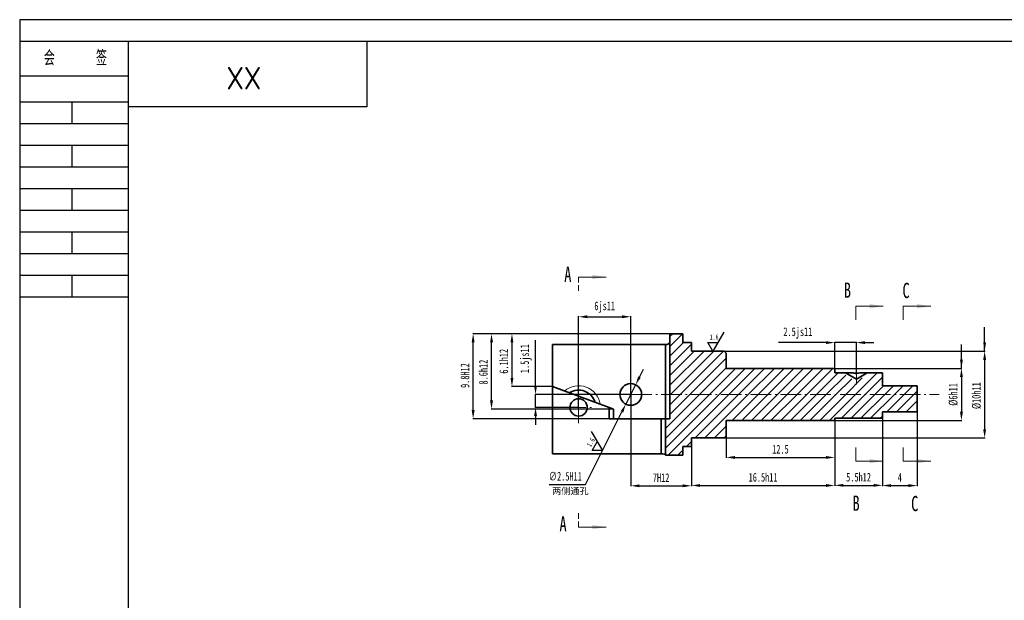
# Model space of a CAD drawing. Header units: millimetres. Extents: x -33921 to -29933, y -26486 to -26076.
# Tile 32 of 34: x -30865 to -30638, y -26212 to -26078. Entities that reach past the tile are written whole.
import ezdxf

# ---------------------------------------------------------------- set-up
doc = ezdxf.new("R2010")
doc.units = ezdxf.units.MM
doc.linetypes.add('GEN7A', pattern=[6.875, 4.75, -0.875, 0.375, -0.875])
doc.linetypes.add('HIDDEN', pattern=[1.905, 1.27, -0.635])
doc.layers.add('尺寸', color=7, linetype='Continuous')
doc.layers.add('尺寸线', color=5, linetype='Continuous', lineweight=15)
doc.styles.add('SLDTEXTSTYLE5', font='TXT', dxfattribs={"width": 0.7})
doc.styles.get("Standard").update_dxf_attribs({"font": 'arial.ttf', "height": 1})
doc.styles.add('图框文字', font='gbenor.shx', dxfattribs={"bigfont": 'gbcbig.shx'})
doc.styles.add('绘图文字5', font='gbenor.shx', dxfattribs={"bigfont": 'gbcbig.shx'})
doc.dimstyles.new('2-1', dxfattribs={"dimtxt": 2, "dimasz": 2, "dimexe": 0.1, "dimexo": 0.05, "dimgap": 0.875, "dimtad": 1, "dimtoh": 1, "dimlfac": 0.5, "dimrnd": 1e-09, "dimzin": 12, "dimdsep": 46, "dimtxsty": 'SLDTEXTSTYLE5', "dimcen": 0.09, "dimclrd": 5, "dimclre": 5, "dimclrt": 5, "dimadec": 0, "dimazin": 3, "dimtfac": 1, "dimtmove": 0, "dimatfit": 3, "dimfxl": 1, "dimfrac": 2, "dimtolj": 1, "dimtzin": 12, "dimarcsym": 0})
doc.dimstyles.new('2-1 v', dxfattribs={"dimtxt": 2, "dimasz": 2, "dimexe": 0.1, "dimexo": 0.05, "dimgap": 0.875, "dimtad": 1, "dimlfac": 0.5, "dimrnd": 1e-09, "dimzin": 12, "dimdsep": 46, "dimtxsty": 'SLDTEXTSTYLE5', "dimcen": 0.09, "dimclrd": 5, "dimclre": 5, "dimclrt": 5, "dimadec": 0, "dimazin": 3, "dimtfac": 1, "dimtmove": 0, "dimatfit": 3, "dimfxl": 1, "dimfrac": 2, "dimtolj": 1, "dimtzin": 12, "dimarcsym": 0})
pattern_1 = [(45, (33.1942, 845.414), (-1.122532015, 1.122532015), [])]

# ---------------------------------------------------------------- blocks, each defined once
blk = doc.blocks.new('*D373')
at = {"layer": 'Defpoints', "color": 0, "transparency": 16777216}
for p in [(-30724.11, -26164.72), (-30746.05, -26167.72), (-30736.19, -26167.72)]:
    blk.add_point(p, dxfattribs=at)
at = {"layer": '尺寸线', "color": 5, "lineweight": -2, "transparency": 16777216}
for p, q in [((-30746.05, -26162.72), (-30746.05, -26152.21)), ((-30724.16, -26164.72), (-30746.15, -26164.72)), ((-30746.05, -26167.72), (-30746.05, -26164.72)), ((-30736.24, -26167.72), (-30746.15, -26167.72)), ((-30746.05, -26169.72), (-30746.05, -26171.72))]:
    blk.add_line(p, q, dxfattribs=at)
at = {"layer": '尺寸线', "color": 5, "transparency": 16777216}
for points in [[(-30746.38, -26162.72), (-30745.71, -26162.72), (-30746.05, -26164.72)], [(-30746.38, -26169.72), (-30745.71, -26169.72), (-30746.05, -26167.72)]]:
    blk.add_solid(points, dxfattribs=at)
at = {"layer": '尺寸线', "color": 5, "lineweight": 18, "transparency": 16777216, "insert": (-30748.25, -26156.46), "char_height": 2, "attachment_point": 5, "rotation": 90, "style": 'SLDTEXTSTYLE5'}
blk.add_mtext('\\A1;1.5js11', dxfattribs=at)
blk = doc.blocks.new('*D374')
at = {"layer": 'Defpoints', "color": 0, "transparency": 16777216}
for p in [(-30724.11, -26146.81), (-30724.11, -26164.74), (-30736.11, -26167.72)]:
    blk.add_point(p, dxfattribs=at)
at = {"layer": '尺寸线', "color": 5, "lineweight": -2, "transparency": 16777216}
for p, q in [((-30736.11, -26167.67), (-30736.11, -26146.71)), ((-30734.11, -26146.81), (-30726.11, -26146.81)), ((-30724.11, -26164.69), (-30724.11, -26146.71))]:
    blk.add_line(p, q, dxfattribs=at)
at = {"layer": '尺寸线', "color": 5, "transparency": 16777216}
for points in [[(-30734.11, -26146.47), (-30734.11, -26147.14), (-30736.11, -26146.81)], [(-30726.11, -26146.47), (-30726.11, -26147.14), (-30724.11, -26146.81)]]:
    blk.add_solid(points, dxfattribs=at)
at = {"layer": '尺寸线', "color": 5, "lineweight": 18, "transparency": 16777216, "insert": (-30730.11, -26144.6), "char_height": 2, "attachment_point": 5, "style": 'SLDTEXTSTYLE5'}
blk.add_mtext('\\A1;6js11', dxfattribs=at)
blk = doc.blocks.new('*D349')
at = {"layer": 'Defpoints', "color": 0, "transparency": 16777216}
for p in [(-30702.61, -26154.74), (-30702.61, -26174.74), (-30642.55, -26174.74)]:
    blk.add_point(p, dxfattribs=at)
at = {"layer": '尺寸线', "color": 5, "lineweight": -2, "transparency": 16777216}
for p, q in [((-30702.56, -26154.74), (-30642.45, -26154.74)), ((-30642.55, -26156.74), (-30642.55, -26172.74)), ((-30702.56, -26174.74), (-30642.45, -26174.74))]:
    blk.add_line(p, q, dxfattribs=at)
at = {"layer": '尺寸线', "color": 5, "transparency": 16777216}
for points in [[(-30642.89, -26156.74), (-30642.22, -26156.74), (-30642.55, -26154.74)], [(-30642.89, -26172.74), (-30642.22, -26172.74), (-30642.55, -26174.74)]]:
    blk.add_solid(points, dxfattribs=at)
at = {"layer": '尺寸线', "color": 5, "lineweight": 18, "transparency": 16777216, "insert": (-30644.43, -26165), "char_height": 2, "attachment_point": 5, "rotation": 90, "style": 'SLDTEXTSTYLE5'}
blk.add_mtext('\\A1;%%C10h11', dxfattribs=at)
blk = doc.blocks.new('*D350')
at = {"layer": 'Defpoints', "color": 0, "transparency": 16777216}
for p in [(-30677.11, -26158.72), (-30677.11, -26170.72), (-30647.9, -26170.72)]:
    blk.add_point(p, dxfattribs=at)
at = {"layer": '尺寸线', "color": 5, "lineweight": -2, "transparency": 16777216}
for p, q in [((-30677.06, -26158.72), (-30647.8, -26158.72)), ((-30647.9, -26160.72), (-30647.9, -26168.72)), ((-30677.06, -26170.72), (-30647.8, -26170.72))]:
    blk.add_line(p, q, dxfattribs=at)
at = {"layer": '尺寸线', "color": 5, "transparency": 16777216}
for points in [[(-30648.23, -26160.72), (-30647.56, -26160.72), (-30647.9, -26158.72)], [(-30648.23, -26168.72), (-30647.56, -26168.72), (-30647.9, -26170.72)]]:
    blk.add_solid(points, dxfattribs=at)
at = {"layer": '尺寸线', "color": 5, "lineweight": 18, "transparency": 16777216, "insert": (-30649.77, -26164.72), "char_height": 2, "attachment_point": 5, "rotation": 90, "style": 'SLDTEXTSTYLE5'}
blk.add_mtext('\\A1;%%C6h11', dxfattribs=at)
blk = doc.blocks.new('*D351')
at = {"layer": 'Defpoints', "color": 0, "transparency": 16777216}
for p in [(-30672.11, -26152.77), (-30677.11, -26158.72), (-30672.11, -26160.22)]:
    blk.add_point(p, dxfattribs=at)
at = {"layer": '尺寸线', "color": 5, "lineweight": -2, "transparency": 16777216}
for p, q in [((-30679.11, -26152.77), (-30690.09, -26152.77)), ((-30677.11, -26158.67), (-30677.11, -26152.67)), ((-30672.11, -26152.77), (-30677.11, -26152.77)), ((-30672.11, -26160.17), (-30672.11, -26152.67)), ((-30670.11, -26152.77), (-30668.11, -26152.77))]:
    blk.add_line(p, q, dxfattribs=at)
at = {"layer": '尺寸线', "color": 5, "transparency": 16777216}
for points in [[(-30679.11, -26152.43), (-30679.11, -26153.1), (-30677.11, -26152.77)], [(-30670.11, -26152.43), (-30670.11, -26153.1), (-30672.11, -26152.77)]]:
    blk.add_solid(points, dxfattribs=at)
at = {"layer": '尺寸线', "color": 5, "lineweight": 18, "transparency": 16777216, "insert": (-30685.6, -26150.56), "char_height": 2, "attachment_point": 5, "style": 'SLDTEXTSTYLE5'}
blk.add_mtext('\\A1;2.5js11', dxfattribs=at)
blk = doc.blocks.new('*D352')
at = {"layer": 'Defpoints', "color": 0, "transparency": 16777216}
for p in [(-30702.11, -26170.74), (-30677.11, -26170.72), (-30677.11, -26179.24)]:
    blk.add_point(p, dxfattribs=at)
at = {"layer": '尺寸线', "color": 5, "lineweight": -2, "transparency": 16777216}
for p, q in [((-30702.11, -26170.79), (-30702.11, -26179.34)), ((-30677.11, -26170.77), (-30677.11, -26179.34)), ((-30700.11, -26179.24), (-30679.11, -26179.24))]:
    blk.add_line(p, q, dxfattribs=at)
at = {"layer": '尺寸线', "color": 5, "transparency": 16777216}
for points in [[(-30700.11, -26178.91), (-30700.11, -26179.57), (-30702.11, -26179.24)], [(-30679.11, -26178.91), (-30679.11, -26179.57), (-30677.11, -26179.24)]]:
    blk.add_solid(points, dxfattribs=at)
at = {"layer": '尺寸线', "color": 5, "lineweight": 18, "transparency": 16777216, "insert": (-30689.61, -26177.37), "char_height": 2, "attachment_point": 5, "style": 'SLDTEXTSTYLE5'}
blk.add_mtext('\\A1;12.5', dxfattribs=at)
blk = doc.blocks.new('*D353')
at = {"layer": 'Defpoints', "color": 0, "transparency": 16777216}
for p in [(-30677.11, -26170.72), (-30666.11, -26170.22), (-30666.11, -26185.68)]:
    blk.add_point(p, dxfattribs=at)
at = {"layer": '尺寸线', "color": 5, "lineweight": -2, "transparency": 16777216}
for p, q in [((-30666.11, -26170.27), (-30666.11, -26185.78)), ((-30677.11, -26170.77), (-30677.11, -26185.78)), ((-30675.11, -26185.68), (-30668.11, -26185.68))]:
    blk.add_line(p, q, dxfattribs=at)
at = {"layer": '尺寸线', "color": 5, "transparency": 16777216}
for points in [[(-30675.11, -26185.34), (-30675.11, -26186.01), (-30677.11, -26185.68)], [(-30668.11, -26185.34), (-30668.11, -26186.01), (-30666.11, -26185.68)]]:
    blk.add_solid(points, dxfattribs=at)
at = {"layer": '尺寸线', "color": 5, "lineweight": 18, "transparency": 16777216, "insert": (-30671.61, -26183.8), "char_height": 2, "attachment_point": 5, "style": 'SLDTEXTSTYLE5'}
blk.add_mtext('\\A1;5.5h12', dxfattribs=at)
blk = doc.blocks.new('*D375')
at = {"layer": 'Defpoints', "color": 0, "transparency": 16777216}
for p in [(-30677.11, -26170.72), (-30710.11, -26174.72), (-30677.11, -26185.71)]:
    blk.add_point(p, dxfattribs=at)
at = {"layer": '尺寸线', "color": 5, "lineweight": -2, "transparency": 16777216}
for p, q in [((-30677.11, -26170.77), (-30677.11, -26185.81)), ((-30710.11, -26174.77), (-30710.11, -26185.81)), ((-30708.11, -26185.71), (-30679.11, -26185.71))]:
    blk.add_line(p, q, dxfattribs=at)
at = {"layer": '尺寸线', "color": 5, "transparency": 16777216}
for points in [[(-30708.11, -26185.37), (-30708.11, -26186.04), (-30710.11, -26185.71)], [(-30679.11, -26185.37), (-30679.11, -26186.04), (-30677.11, -26185.71)]]:
    blk.add_solid(points, dxfattribs=at)
at = {"layer": '尺寸线', "color": 5, "lineweight": 18, "transparency": 16777216, "insert": (-30693.61, -26183.83), "char_height": 2, "attachment_point": 5, "style": 'SLDTEXTSTYLE5'}
blk.add_mtext('\\A1;16.5h11', dxfattribs=at)
blk = doc.blocks.new('*D354')
at = {"layer": 'Defpoints', "color": 0, "transparency": 16777216}
for p in [(-30722.98, -26162.49), (-30725.24, -26166.95)]:
    blk.add_point(p, dxfattribs=at)
at = {"layer": '尺寸线', "color": 5, "lineweight": -2, "transparency": 16777216}
for p, q in [((-30722.08, -26160.7), (-30721.18, -26158.92)), ((-30722.98, -26162.49), (-30725.24, -26166.95)), ((-30734.57, -26185.47), (-30726.14, -26168.74)), ((-30742.92, -26185.47), (-30734.57, -26185.47))]:
    blk.add_line(p, q, dxfattribs=at)
at = {"layer": '尺寸线', "color": 5, "transparency": 16777216}
for points in [[(-30722.38, -26160.55), (-30721.79, -26160.85), (-30722.98, -26162.49)], [(-30726.43, -26168.59), (-30725.84, -26168.89), (-30725.24, -26166.95)]]:
    blk.add_solid(points, dxfattribs=at)
at = {"layer": '尺寸线', "color": 5, "lineweight": 18, "transparency": 16777216, "insert": (-30739.18, -26183.6), "char_height": 2, "attachment_point": 5, "style": 'SLDTEXTSTYLE5'}
blk.add_mtext('\\A1;∅2.5H11', dxfattribs=at)
blk = doc.blocks.new('*D376')
at = {"layer": 'Defpoints', "color": 0, "transparency": 16777216}
for p in [(-30724.11, -26164.72), (-30710.11, -26176.72), (-30710.11, -26185.78)]:
    blk.add_point(p, dxfattribs=at)
at = {"layer": '尺寸线', "color": 5, "lineweight": -2, "transparency": 16777216}
for p, q in [((-30724.11, -26164.77), (-30724.11, -26185.88)), ((-30710.11, -26176.77), (-30710.11, -26185.88)), ((-30722.11, -26185.78), (-30712.11, -26185.78))]:
    blk.add_line(p, q, dxfattribs=at)
at = {"layer": '尺寸线', "color": 5, "transparency": 16777216}
for points in [[(-30722.11, -26185.45), (-30722.11, -26186.11), (-30724.11, -26185.78)], [(-30712.11, -26185.45), (-30712.11, -26186.11), (-30710.11, -26185.78)]]:
    blk.add_solid(points, dxfattribs=at)
at = {"layer": '尺寸线', "color": 5, "lineweight": 18, "transparency": 16777216, "insert": (-30717.11, -26183.9), "char_height": 2, "attachment_point": 5, "style": 'SLDTEXTSTYLE5'}
blk.add_mtext('\\A1;7H12', dxfattribs=at)
blk = doc.blocks.new('*D377')
at = {"layer": 'Defpoints', "color": 0, "transparency": 16777216}
for p in [(-30760.43, -26150.72), (-30715.11, -26150.72), (-30715.11, -26170.32)]:
    blk.add_point(p, dxfattribs=at)
at = {"layer": '尺寸线', "color": 5, "lineweight": -2, "transparency": 16777216}
for p, q in [((-30715.16, -26150.72), (-30760.53, -26150.72)), ((-30760.43, -26168.32), (-30760.43, -26152.72)), ((-30715.16, -26170.32), (-30760.53, -26170.32))]:
    blk.add_line(p, q, dxfattribs=at)
at = {"layer": '尺寸线', "color": 5, "transparency": 16777216}
for points in [[(-30760.76, -26152.72), (-30760.09, -26152.72), (-30760.43, -26150.72)], [(-30760.76, -26168.32), (-30760.09, -26168.32), (-30760.43, -26170.32)]]:
    blk.add_solid(points, dxfattribs=at)
at = {"layer": '尺寸线', "color": 5, "lineweight": 18, "transparency": 16777216, "insert": (-30762.3, -26160.36), "char_height": 2, "attachment_point": 5, "rotation": 90, "style": 'SLDTEXTSTYLE5'}
blk.add_mtext('\\A1;9.8H12', dxfattribs=at)
blk = doc.blocks.new('*D378')
at = {"layer": 'Defpoints', "color": 0, "transparency": 16777216}
for p in [(-30756.19, -26150.72), (-30715.11, -26150.72), (-30728.11, -26168.09)]:
    blk.add_point(p, dxfattribs=at)
at = {"layer": '尺寸线', "color": 5, "lineweight": -2, "transparency": 16777216}
for p, q in [((-30715.16, -26150.72), (-30756.29, -26150.72)), ((-30756.19, -26166.09), (-30756.19, -26152.72)), ((-30728.16, -26168.09), (-30756.29, -26168.09))]:
    blk.add_line(p, q, dxfattribs=at)
at = {"layer": '尺寸线', "color": 5, "transparency": 16777216}
for points in [[(-30756.52, -26152.72), (-30755.85, -26152.72), (-30756.19, -26150.72)], [(-30756.52, -26166.09), (-30755.85, -26166.09), (-30756.19, -26168.09)]]:
    blk.add_solid(points, dxfattribs=at)
at = {"layer": '尺寸线', "color": 5, "lineweight": 18, "transparency": 16777216, "insert": (-30758.06, -26159.57), "char_height": 2, "attachment_point": 5, "rotation": 90, "style": 'SLDTEXTSTYLE5'}
blk.add_mtext('\\A1;8.6h12', dxfattribs=at)
blk = doc.blocks.new('*D379')
at = {"layer": 'Defpoints', "color": 0, "transparency": 16777216}
for p in [(-30715.11, -26150.72), (-30751.48, -26162.92), (-30742.11, -26162.92)]:
    blk.add_point(p, dxfattribs=at)
at = {"layer": '尺寸线', "color": 5, "lineweight": -2, "transparency": 16777216}
for p, q in [((-30715.16, -26150.72), (-30751.58, -26150.72)), ((-30751.48, -26152.72), (-30751.48, -26160.92)), ((-30742.16, -26162.92), (-30751.58, -26162.92))]:
    blk.add_line(p, q, dxfattribs=at)
at = {"layer": '尺寸线', "color": 5, "transparency": 16777216}
for points in [[(-30751.82, -26152.72), (-30751.15, -26152.72), (-30751.48, -26150.72)], [(-30751.82, -26160.92), (-30751.15, -26160.92), (-30751.48, -26162.92)]]:
    blk.add_solid(points, dxfattribs=at)
at = {"layer": '尺寸线', "color": 5, "lineweight": 18, "transparency": 16777216, "insert": (-30753.36, -26157.08), "char_height": 2, "attachment_point": 5, "rotation": 90, "style": 'SLDTEXTSTYLE5'}
blk.add_mtext('\\A1;6.1h12', dxfattribs=at)
blk = doc.blocks.new('*D380')
at = {"layer": 'Defpoints', "color": 0, "transparency": 16777216}
for p in [(-30666.11, -26168.72), (-30658.11, -26168.72), (-30658.11, -26185.73)]:
    blk.add_point(p, dxfattribs=at)
at = {"layer": '尺寸线', "color": 5, "lineweight": -2, "transparency": 16777216}
for p, q in [((-30666.11, -26168.77), (-30666.11, -26185.83)), ((-30658.11, -26168.77), (-30658.11, -26185.83)), ((-30664.11, -26185.73), (-30660.11, -26185.73))]:
    blk.add_line(p, q, dxfattribs=at)
at = {"layer": '尺寸线', "color": 5, "transparency": 16777216}
for points in [[(-30664.11, -26185.39), (-30664.11, -26186.06), (-30666.11, -26185.73)], [(-30660.11, -26185.39), (-30660.11, -26186.06), (-30658.11, -26185.73)]]:
    blk.add_solid(points, dxfattribs=at)
at = {"layer": '尺寸线', "color": 5, "lineweight": 18, "transparency": 16777216, "insert": (-30662.11, -26183.85), "char_height": 2, "attachment_point": 5, "style": 'SLDTEXTSTYLE5'}
blk.add_mtext('\\A1;4', dxfattribs=at)

msp = doc.modelspace()

# ---------------------------------------------------------------- hatches: boundary and pattern name
at = {"layer": '尺寸', "linetype": 'Continuous', "lineweight": 18}
h = msp.add_hatch(dxfattribs=at)
h.set_pattern_fill('ANSI31', color=5, scale=0.5, style=0)
h.set_pattern_definition(pattern_1)
h.paths.add_polyline_path([(-30702.1101, -26154.722), (-30704.5466, -26154.722), (-30704.5471, -26154.7229), (-30704.5476, -26154.722), (-30710.1101, -26154.722), (-30710.1101, -26152.722), (-30712.1101, -26152.722), (-30712.1101, -26150.722), (-30715.1101, -26150.722), (-30715.1101, -26150.7227), (-30715.1101, -26164.722), (-30658.1101, -26164.722), (-30658.1101, -26162.7236), (-30666.1101, -26162.7236), (-30666.1101, -26159.7236), (-30669.6101, -26159.7236), (-30669.6101, -26160.2214), (-30672.1101, -26161.7236), (-30674.6101, -26160.2214), (-30674.6101, -26159.7236), (-30677.1101, -26159.7236), (-30677.1101, -26158.7236), (-30702.1101, -26158.7236)])
h = msp.add_hatch(dxfattribs=at)
h.set_pattern_fill('ANSI31', color=5, scale=0.5, style=0)
h.set_pattern_definition(pattern_1)
h.paths.add_polyline_path([(-30702.1101, -26174.7211), (-30702.1101, -26170.7204), (-30677.1101, -26170.7204), (-30677.1101, -26170.2236), (-30666.1101, -26170.2236), (-30666.1101, -26168.7236), (-30658.1101, -26168.7236), (-30658.1101, -26164.722), (-30715.1101, -26164.722), (-30715.1101, -26170.322), (-30716.1101, -26170.322), (-30716.1101, -26178.7213), (-30712.1101, -26178.7368), (-30712.1101, -26176.7367), (-30710.1101, -26176.7212), (-30710.1101, -26174.7211)])

# ---------------------------------------------------------------- linework, layer by layer
at = {"color": 0, "lineweight": 30}
for p, q in [((-30839.9199, -26083.3162), (-30864.9199, -26083.3162)), ((-30839.9199, -26091.3162), (-30864.9199, -26091.3162)), ((-30839.9199, -26097.3162), (-30864.9199, -26097.3162)), ((-30839.9199, -26102.3162), (-30864.9199, -26102.3162)), ((-30839.9199, -26107.3162), (-30864.9199, -26107.3162)), ((-30839.9199, -26112.3162), (-30864.9199, -26112.3162)), ((-30839.9199, -26117.3162), (-30864.9199, -26117.3162)), ((-30839.9199, -26122.3162), (-30864.9199, -26122.3162)), ((-30839.9199, -26127.3162), (-30864.9199, -26127.3162)), ((-30839.9199, -26132.3162), (-30864.9199, -26132.3162)), ((-30839.9199, -26137.3162), (-30864.9199, -26137.3162)), ((-30839.9199, -26142.3162), (-30864.9199, -26142.3162))]:
    msp.add_line(p, q, dxfattribs=at)
at = {"lineweight": 30}
for p, q in [((-30784.92, -26083.4109), (-30784.92, -26098.4109)), ((-30784.92, -26098.4109), (-30839.92, -26098.4109))]:
    msp.add_line(p, q, dxfattribs=at)
at = {"color": 7, "linetype": 'HIDDEN', "lineweight": 18}
for p, q in [((-30736.1101, -26137.6493), (-30736.1101, -26140.8243)), ((-30736.1101, -26195.3013), (-30736.1101, -26192.1263))]:
    msp.add_line(p, q, dxfattribs=at)
at = {"color": 7, "linetype": 'Continuous', "lineweight": 18}
for p, q in [((-30736.1101, -26137.6493), (-30729.7601, -26137.6493)), ((-30672.2485, -26144.3768), (-30665.8985, -26144.3768)), ((-30661.3387, -26144.3768), (-30654.9887, -26144.3768)), ((-30672.2485, -26180.0976), (-30665.8985, -26180.0976)), ((-30661.3387, -26180.0976), (-30654.9887, -26180.0976)), ((-30736.1101, -26195.3013), (-30729.7601, -26195.3013))]:
    msp.add_line(p, q, dxfattribs=at)
at = {"color": 7, "lineweight": 18}
for p, q in [((-30672.2485, -26144.3768), (-30672.2485, -26147.5518)), ((-30661.3387, -26144.3768), (-30661.3387, -26147.5518)), ((-30672.2485, -26180.0976), (-30672.2485, -26176.9226)), ((-30661.3387, -26180.0976), (-30661.3387, -26176.9226))]:
    msp.add_line(p, q, dxfattribs=at)
at = {"color": 7, "linetype": 'Continuous', "lineweight": 35}
for p, q in [((-30714.1101, -26150.722), (-30715.1101, -26150.722)), ((-30715.1101, -26150.7227), (-30715.1101, -26150.722)), ((-30715.1101, -26170.322), (-30715.1101, -26150.7227)), ((-30712.1101, -26150.7367), (-30714.1101, -26150.7227)), ((-30712.1101, -26152.7367), (-30712.1101, -26150.7367)), ((-30716.1101, -26153.2329), (-30742.1101, -26153.2329)), ((-30742.1101, -26162.922), (-30742.1101, -26153.2329)), ((-30716.1101, -26170.322), (-30716.1101, -26153.2329)), ((-30710.1101, -26152.722), (-30712.1101, -26152.722)), ((-30710.1101, -26152.7228), (-30710.1101, -26152.722)), ((-30710.1101, -26154.7229), (-30710.1101, -26152.7228)), ((-30702.6101, -26154.7367), (-30710.1101, -26154.722)), ((-30702.6101, -26154.7367), (-30702.1101, -26155.2367)), ((-30702.1101, -26158.7367), (-30702.1101, -26155.2367)), ((-30677.1101, -26158.7236), (-30702.1101, -26158.7236)), ((-30677.1101, -26158.7236), (-30677.1101, -26159.7236)), ((-30677.1101, -26159.7236), (-30674.6101, -26159.7236)), ((-30672.1101, -26161.2257), (-30674.6101, -26159.7236)), ((-30673.1101, -26159.7236), (-30674.6101, -26159.7236)), ((-30669.6101, -26159.7236), (-30672.1101, -26161.2257)), ((-30669.6101, -26159.7236), (-30671.1101, -26159.7236)), ((-30669.6101, -26159.7236), (-30666.1101, -26159.7236)), ((-30666.1101, -26162.7236), (-30666.1101, -26159.7236)), ((-30742.1101, -26178.3968), (-30742.1101, -26162.922)), ((-30729.1101, -26167.722), (-30742.1101, -26162.922)), ((-30658.1101, -26162.7236), (-30666.1101, -26162.7236)), ((-30658.1101, -26162.7236), (-30658.1101, -26168.7236)), ((-30729.1101, -26170.322), (-30729.1101, -26167.722)), ((-30729.1101, -26167.722), (-30728.1101, -26168.0912)), ((-30728.1101, -26168.0912), (-30728.1101, -26170.322)), ((-30717.1101, -26170.322), (-30729.1101, -26170.322)), ((-30717.1101, -26178.3968), (-30717.1101, -26170.322)), ((-30717.1101, -26170.322), (-30716.1101, -26170.322)), ((-30716.1101, -26170.322), (-30716.1101, -26178.7213)), ((-30715.1101, -26170.322), (-30716.1101, -26170.322)), ((-30702.1101, -26170.7367), (-30677.1101, -26170.7204)), ((-30702.1101, -26174.2367), (-30702.1101, -26170.7367)), ((-30666.1101, -26170.2236), (-30677.1101, -26170.2236)), ((-30666.1101, -26168.7236), (-30658.1101, -26168.7236)), ((-30666.1101, -26170.2236), (-30666.1101, -26168.7236)), ((-30710.1101, -26174.722), (-30702.5944, -26174.7211)), ((-30710.1101, -26174.7211), (-30702.5944, -26174.7211)), ((-30710.1101, -26176.7212), (-30710.1101, -26174.7211)), ((-30702.1101, -26174.2367), (-30702.6101, -26174.7367)), ((-30712.1101, -26176.7212), (-30710.1101, -26176.7212)), ((-30712.1101, -26176.722), (-30710.1101, -26176.722)), ((-30712.1101, -26178.7367), (-30712.1101, -26176.7367)), ((-30710.1101, -26176.722), (-30710.1101, -26176.7212)), ((-30717.1101, -26178.3968), (-30742.1101, -26178.3968)), ((-30714.1101, -26178.7213), (-30716.1101, -26178.7213)), ((-30716.1101, -26178.7213), (-30716.1101, -26178.722)), ((-30716.1101, -26178.722), (-30712.1101, -26178.722)), ((-30714.1101, -26178.7213), (-30712.1101, -26178.722))]:
    msp.add_line(p, q, dxfattribs=at)
at = {"lineweight": 30}
for points in [[(-30864.9199, -26375.3162), (-30444.9199, -26375.3162), (-30444.9199, -26078.3162), (-30864.9199, -26078.3162)], [(-30839.9199, -26370.3162), (-30449.9199, -26370.3162), (-30449.9199, -26083.3162), (-30839.9199, -26083.3162)]]:
    msp.add_lwpolyline(points, close=True, dxfattribs=at)
at = {"color": 0, "lineweight": 30}
for points in [[(-30852.9199, -26097.3162), (-30852.9199, -26102.3162)], [(-30852.9199, -26107.3162), (-30852.9199, -26112.3162)], [(-30852.9199, -26117.3162), (-30852.9199, -26122.3162)], [(-30852.9199, -26127.3162), (-30852.9199, -26132.3162)], [(-30852.9199, -26137.3162), (-30852.9199, -26142.3162)]]:
    msp.add_lwpolyline(points, dxfattribs=at)
for points in [[(-30702.665, -26150.3367), (-30705.2054, -26154.7367), (-30706.3601, -26152.7367), (-30704.0507, -26152.7367)], [(-30733.1912, -26173.2513), (-30730.6509, -26177.6513), (-30732.9603, -26177.6513), (-30731.8056, -26175.6513)]]:
    msp.add_lwpolyline(points)
at = {"color": 7, "linetype": 'Continuous', "lineweight": 35}
for centre, radius in [((-30724.1101, -26164.722), 2.5), ((-30736.1101, -26167.722), 2)]:
    msp.add_circle(centre, radius, dxfattribs=at)
msp.add_arc((-30736.1101, -26167.722), 4, 17.046278, 122.422327, dxfattribs=at)
for points, knots in [([(-30716.1101, -26153.2329), (-30715.821, -26153.2329), (-30715.5526, -26153.1409), (-30715.2011, -26152.8922), (-30715.1101, -26152.7416), (-30715.1101, -26152.5976)], [0, 0, 0, 0, 0.5, 0.5, 1, 1, 1, 1]), ([(-30671.1101, -26159.7236), (-30671.2668, -26159.7549), (-30671.4287, -26159.7802), (-30671.7632, -26159.8151), (-30671.9377, -26159.8246), (-30672.4527, -26159.8246), (-30672.7965, -26159.7863), (-30673.1101, -26159.7236)], [0, 0, 0, 0, 0.25, 0.25, 0.5, 0.5, 1, 1, 1, 1]), ([(-30716.1101, -26178.5784), (-30716.1101, -26178.5404), (-30716.217, -26178.4946), (-30716.5841, -26178.4219), (-30716.8438, -26178.3968), (-30717.1101, -26178.3968)], [0, 0, 0, 0, 0.5, 0.5, 1, 1, 1, 1])]:
    msp.add_open_spline(points, degree=3, knots=knots, dxfattribs=at)
at = {"color": 7, "linetype": 'Continuous', "lineweight": 18}
for points in [[(-30729.7601, -26137.6493), (-30732.9351, -26137.1413), (-30732.9351, -26138.1573)], [(-30665.8985, -26144.3768), (-30669.0735, -26143.8688), (-30669.0735, -26144.8848)], [(-30654.9887, -26144.3768), (-30658.1637, -26143.8688), (-30658.1637, -26144.8848)], [(-30665.8985, -26180.0976), (-30669.0735, -26179.5896), (-30669.0735, -26180.6056)], [(-30654.9887, -26180.0976), (-30658.1637, -26179.5896), (-30658.1637, -26180.6056)], [(-30729.7601, -26195.3013), (-30732.9351, -26194.7933), (-30732.9351, -26195.8093)]]:
    msp.add_solid(points, dxfattribs=at)
at = {"layer": '尺寸线', "color": 1, "linetype": 'GEN7A', "lineweight": 18}
for p, q in [((-30672.1101, -26158.9968), (-30672.1101, -26162.4603)), ((-30724.1101, -26168.3314), (-30724.1101, -26161.1421)), ((-30744.5955, -26164.722), (-30653.0272, -26164.722)), ((-30736.1101, -26171.3166), (-30736.1101, -26164.1274)), ((-30739.1863, -26167.722), (-30733.1851, -26167.722))]:
    msp.add_line(p, q, dxfattribs=at)
at = {"layer": '尺寸线', "color": 0, "lineweight": 35}
msp.add_line((-30677.1101, -26170.2236), (-30677.1101, -26170.7204), dxfattribs=at)
at = {"layer": '尺寸线', "color": 0}
msp.add_arc((-30736.1101, -26167.722), 5, 8.741777, 130.726828, dxfattribs=at)

# ---------------------------------------------------------------- texts
at = {"color": 0, "lineweight": 30, "style": '图框文字'}
msp.add_text('会     签', height=3.5, dxfattribs=at).set_placement((-30859.3505, -26088.9046))
at = {"color": 0, "lineweight": 30, "insert": (-30809.2543, -26094.4013), "char_height": 5.2, "width": 17.3137, "attachment_point": 1, "rotation": 180, "style": '绘图文字5'}
msp.add_mtext('XX', dxfattribs=at)
at = {"color": 7, "linetype": 'Continuous', "attachment_point": 1, "style": 'SLDTEXTSTYLE5'}
for s, insert, char_height in [('A', (-30739.4342, -26135.271), 3.5), ('B', (-30675.0037, -26138.9161), 3.5), ('C', (-30661.4912, -26138.9911), 3.5), ('1.6', (-30705.9211, -26150.8783), 1.2), ('B', (-30673.0082, -26188.0471), 3.5), ('C', (-30659.4958, -26188.1221), 3.5), ('A', (-30740.5376, -26192.8151), 3.5)]:
    msp.add_mtext(s, dxfattribs=dict(at, insert=insert, char_height=char_height))
at = {"color": 7, "linetype": 'Continuous', "insert": (-30734.3503, -26176.342), "char_height": 1.2, "attachment_point": 1, "rotation": 60, "style": 'SLDTEXTSTYLE5'}
msp.add_mtext('1.6', dxfattribs=at)
at = {"layer": '尺寸线', "lineweight": 18, "insert": (-30742.2139, -26186.2507), "char_height": 1.5, "attachment_point": 1}
msp.add_mtext_dynamic_manual_height_columns('{\\fSimSun|b0|i0|c134|p2;两侧通孔}', width=15.13103, gutter_width=5, heights=[0], dxfattribs=at)

# ---------------------------------------------------------------- dimensions: what is measured, and where the dimension line sits
at = {"layer": '尺寸线', "lineweight": 18}
for base, p1, p2, text, dimstyle, picture, middle in [((-30724.1101, -26146.8076), (-30736.1101, -26167.722), (-30724.1101, -26164.7367), '<>js11', '2-1 v', '*D374', (-30730.1101, -26144.5993)), ((-30710.1101, -26185.7798), (-30724.1101, -26164.722), (-30710.1101, -26176.722), '<>H12', '2-1', '*D376', (-30717.1101, -26183.9048)), ((-30677.1101, -26185.7059), (-30710.1101, -26174.722), (-30677.1101, -26170.7204), '<>h11', '2-1 v', '*D375', (-30693.6101, -26183.8309))]:
    dim = msp.add_linear_dim(base=base, p1=p1, p2=p2, text=text, dimstyle=dimstyle, dxfattribs=at)
    dim.commit()
    dim.dimension.update_dxf_attribs({"geometry": picture, "text_midpoint": middle})
for base, p1, p2, text, picture, middle in [((-30672.1101, -26152.7663), (-30677.1101, -26158.7236), (-30672.1101, -26160.2214), '<>js11', '*D351', (-30685.6017, -26152.7663)), ((-30666.1101, -26185.6767), (-30677.1101, -26170.7204), (-30666.1101, -26170.222), '<>h12', '*D353', (-30671.6101, -26185.6767))]:
    dim = msp.add_linear_dim(base=base, p1=p1, p2=p2, text=text, dimstyle='2-1 v', dxfattribs=at)
    dim.commit()
    dim.dimension.update_dxf_attribs({"geometry": picture, "text_midpoint": middle, "dimtype": 160})
for base, p1, p2, text, dimstyle, picture, middle in [((-30760.4274, -26150.722), (-30715.1101, -26170.322), (-30715.1101, -26150.722), '<>H12', '2-1', '*D377', (-30760.4274, -26160.3611)), ((-30756.1862, -26150.7227), (-30728.1101, -26168.0912), (-30715.1101, -26150.7227), '8.6h12', '2-1', '*D378', (-30756.1862, -26159.5681)), ((-30751.4825, -26162.922), (-30715.1101, -26150.722), (-30742.1101, -26162.922), '<>h12', '2-1', '*D379', (-30751.4825, -26157.0785)), ((-30746.0456, -26167.722), (-30724.1101, -26164.722), (-30736.1857, -26167.722), '<>js11', '2-1 v', '*D373', (-30746.0456, -26156.4637)), ((-30642.5524, -26174.7367), (-30702.6101, -26154.7367), (-30702.6101, -26174.7367), '%%C<>h11', '2-1 v', '*D349', (-30642.5524, -26164.9961))]:
    dim = msp.add_linear_dim(base=base, p1=p1, p2=p2, angle=90, text=text, dimstyle=dimstyle, dxfattribs=at)
    dim.commit()
    dim.dimension.update_dxf_attribs({"geometry": picture, "text_midpoint": middle, "dimtype": 160})
dim = msp.add_diameter_dim_2p(p1=(-30722.9844, -26162.4898), p2=(-30725.2357, -26166.9543), text='<>H11', dimstyle='2-1', dxfattribs=at)
dim.commit()
dim.dimension.update_dxf_attribs({"geometry": '*D354', "text_midpoint": (-30739.1828, -26185.4741), "dimtype": 163})
dim = msp.add_linear_dim(base=(-30647.897, -26170.7204), p1=(-30677.1101, -26158.722), p2=(-30677.1101, -26170.7204), angle=90, text='%%C<>h11', dimstyle='2-1 v', dxfattribs=at)
dim.commit()
dim.dimension.update_dxf_attribs({"geometry": '*D350', "text_midpoint": (-30649.772, -26164.7212)})
for base, p1, p2, dimstyle, picture, middle in [((-30677.1101, -26179.2415), (-30702.1101, -26170.7367), (-30677.1101, -26170.722), '2-1 v', '*D352', (-30689.6101, -26177.3665)), ((-30658.1101, -26185.7259), (-30666.1101, -26168.7236), (-30658.1101, -26168.7236), '2-1', '*D380', (-30662.1101, -26183.8509))]:
    dim = msp.add_linear_dim(base=base, p1=p1, p2=p2, dimstyle=dimstyle, dxfattribs=at)
    dim.commit()
    dim.dimension.update_dxf_attribs({"geometry": picture, "text_midpoint": middle})

# ---------------------------------------------------------------- leaders
for points in [[(-30642.5524, -26154.722), (-30642.5524, -26149.1856)], [(-30647.897, -26158.722), (-30647.897, -26153.1856)]]:
    msp.add_leader(points, dimstyle='2-1 v', override={"dimgap": 0.875, "dimtad": 0}, dxfattribs=at)

doc.saveas('drawing.dxf')
